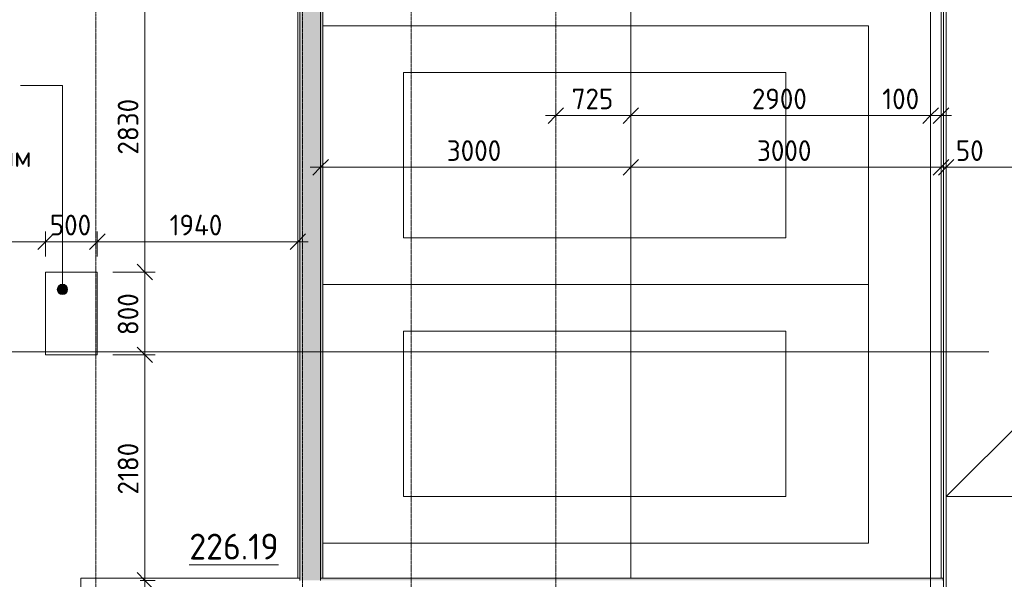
# Model space of a CAD drawing. Header units: millimetres. Extents: x 25420 to 100191, y -10965 to 131188.
# Tile 36 of 53: x 56289 to 65812, y 103200 to 108610. Entities that reach past the tile are written whole.
import ezdxf

# ---------------------------------------------------------------- set-up
doc = ezdxf.new("R2010")
doc.units = ezdxf.units.MM
for name, pattern in [('4_ Штрихпунктир_ 10 х 2 мм', [14, 10, -2, 0, -2]), ('4_ Штрихпунктир_ 15 х 2 мм', [19, 15, -2, 0, -2]), ('4_ Штрихпунктир_ 5 х 2 мм', [9, 5, -2, 0, -2])]:
    doc.linetypes.add(name, pattern=pattern)
for name, color, linetype, lineweight in [('A-ANNO-DIMS', 7, 'Continuous', 5), ('A-ANNO-DIMS-100', 7, 'Continuous', 5), ('A-AREA-IDEN', 7, 'Continuous', 5), ('A-DETL', 7, 'Continuous', 25), ('A-FLOR', 7, 'Continuous', 13), ('A-GENM', 7, 'Continuous', 13), ('A-WALL', 7, 'Continuous', 13), ('A-WALL-PATT', 7, 'Continuous', 13), ('C-PRKG', 7, 'Continuous', 13), ('G-ANNO-TEXT', 7, 'Continuous', 5), ('I-WALL', 7, 'Continuous', 13), ('S-GRID', 7, 'Continuous', 5)]:
    doc.layers.add(name, color=color, linetype=linetype, lineweight=lineweight)
doc.styles.add('GOST Common_2', font='GOST_Common.ttf', dxfattribs={"height": 250})
doc.styles.add('GOST Common_3', font='GOST_Common.ttf', dxfattribs={"height": 200})
doc.dimstyles.new('2_мм', dxfattribs={"dimscale": 304.8, "dimtxt": 201.142999, "dimasz": 0.492126, "dimexe": 0.328084, "dimexo": 0.492126, "dimgap": 0, "dimtad": 1, "dimdec": 0, "dimdsep": 46, "dimtxsty": 'GOST Common_3', "dimblk1": 'OBLIQUE', "dimblk2": 'OBLIQUE', "dimsah": 1, "dimcen": 0.09, "dimdle": 0.328084, "dimadec": 5, "dimazin": 2, "dimtfac": 1, "dimtdec": 4, "dimtix": 1, "dimtmove": 0, "dimatfit": 3, "dimfxl": 1, "dimtvp": 1, "dimtolj": 1, "dimtzin": 0, "dimarcsym": 2})
doc.dimstyles.new('2_мм_1', dxfattribs={"dimscale": 304.8, "dimtxt": 201.142999, "dimasz": 0.492126, "dimexe": 0.328084, "dimexo": 0.492126, "dimgap": 0, "dimtad": 1, "dimdec": 0, "dimdsep": 46, "dimtxsty": 'GOST Common_3', "dimblk1": 'OBLIQUE', "dimblk2": 'OBLIQUE', "dimsah": 1, "dimcen": 0.09, "dimdle": 0.328084, "dimadec": 5, "dimazin": 2, "dimtfac": 1, "dimtdec": 4, "dimtix": 1, "dimtmove": 1, "dimatfit": 3, "dimfxl": 1, "dimtvp": 1, "dimtolj": 1, "dimtzin": 0, "dimarcsym": 2})
pattern_1 = [(0, (0, 0), (203.2, 50.8), [3.353, -149.047, 3.353, -149.047, -812.8]), (0, (0, 0), (203.2, 50.8), [-304.8, 3.353, -301.447, 3.353, -149.047, -355.6]), (0, (0, 0), (203.2, 50.8), [-762, 3.353, -98.247, 3.353, -250.647]), (120, (76.2, 25.4), (-145.59409, 150.576362), [3.353, -149.047, 3.353, -149.047, -812.8]), (120, (76.2, 25.4), (-145.59409, 150.576362), [-304.8, 3.353, -301.447, 3.353, -149.047, -355.6]), (120, (76.2, 25.4), (-145.59409, 150.576362), [-762, 3.353, -98.247, 3.353, -250.647]), (240, (101.6, 127), (-57.60591, -201.376362), [3.353, -149.047, 3.353, -149.047, -812.8]), (240, (101.6, 127), (-57.60591, -201.376362), [-304.8, 3.353, -301.447, 3.353, -149.047, -355.6]), (240, (101.6, 127), (-57.60591, -201.376362), [-762, 3.353, -98.247, 3.353, -250.647])]

# ---------------------------------------------------------------- blocks, each defined once
blk = doc.blocks.new('Наметкина 10_РД_АР_П_Отделка_R21_rvt-1--01_Подвал_МП_часть Б')
at = {"layer": 'A-WALL-PATT', "lineweight": 5}
h = blk.add_hatch(dxfattribs=at)
h.set_pattern_fill('FP_6', color=256, style=0, pattern_type=2)
h.set_pattern_definition(pattern_1)
h.paths.add_polyline_path([(59220, 103210), (59220, 109000), (59200, 109000), (59200, 103210)])
h = blk.add_hatch(dxfattribs=at)
h.set_pattern_fill('FP_6', color=256, style=0, pattern_type=2)
h.set_pattern_definition(pattern_1)
h.paths.add_polyline_path([(65200, 103190), (65220, 103190), (65220, 103210), (59200, 103210), (59200, 103190), (62849.1, 103190)])
at = {"layer": 'A-WALL'}
for p, q in [((58980, 109000), (58980, 103210)), ((59000, 103210), (59000, 109000)), ((59200, 109000), (59200, 103210)), ((59220, 103210), (59220, 109000)), ((56900, 103210), (56880, 103210)), ((56880, 103210), (56880, 102650)), ((59000, 103210), (56900, 103210)), ((58980, 103210), (59000, 103210)), ((59000, 103190), (59000, 103210)), ((65220, 103210), (59200, 103210)), ((59200, 103210), (59200, 103190)), ((59200, 103210), (59220, 103210)), ((65220, 103190), (65220, 103210))]:
    blk.add_line(p, q, dxfattribs=at)
blk = doc.blocks.new('АР_Машиноместо - 4900x2400_М__5300х2500_-V8--01_Подвал_МП_часть Б')
at = {"layer": 'C-PRKG'}
for p, q in [((2500, 0), (0, 0)), ((0, 0), (0, -5280)), ((2500, 0), (2500, -5280)), ((450, -800), (450, -4500)), ((450, -800), (2050, -800)), ((2050, -800), (2050, -4500)), ((450, -4500), (2050, -4500))]:
    blk.add_line(p, q, dxfattribs=at)
blk = doc.blocks.new('АР_Машиноместо - 4900x2400_М__5300х2500_-V7--01_Подвал_МП_часть Б')
at = {"layer": 'C-PRKG'}
for p, q in [((0, 0), (0, 5280)), ((2500, 0), (2500, 5280)), ((450, 4500), (2050, 4500)), ((450, 800), (450, 4500)), ((2050, 800), (2050, 4500)), ((450, 800), (2050, 800)), ((2500, 0), (0, 0))]:
    blk.add_line(p, q, dxfattribs=at)
blk = doc.blocks.new('АР-Заполнение деф_ шва - Д_ш_-5806452--01_Подвал_МП_часть Б')
at = {"layer": 'A-GENM'}
for p, q in [((0, 25), (6270.2, 25)), ((0, -25), (6270.2, -25))]:
    blk.add_line(p, q, dxfattribs=at)
blk = doc.blocks.new('АР-Заполнение деф_ шва - Д_ш_-5582086--01_Подвал_МП_часть Б')
at = {"layer": 'A-GENM'}
for p, q in [((0, 25), (5810, 25)), ((0, -25), (5790, -25))]:
    blk.add_line(p, q, dxfattribs=at)
blk = doc.blocks.new('DIMBLOCK74--01_Подвал_МП_часть Б')
at = {"layer": 'A-ANNO-DIMS-100', "transparency": 16777216}
for p, q in [((65250, 103850), (65250, 102189.8)), ((65250, 102289.8), (65250, 103850)), ((65200, 100850), (65200, 102389.8)), ((65100, 102289.8), (65250, 102289.8)), ((65200, 102289.8), (65200, 100850)), ((65265.1, 102289.8), (65225, 102289.8)), ((65644.7, 102289.8), (65265.1, 102289.8))]:
    blk.add_line(p, q, dxfattribs=at)
at = {"layer": 'A-ANNO-DIMS-100', "lineweight": 25, "transparency": 16777216}
for p, q in [((65200, 102289.8), (65125, 102214.8)), ((65250, 102289.8), (65175, 102214.8)), ((65200, 102289.8), (65275, 102364.8)), ((65250, 102289.8), (65325, 102364.8))]:
    blk.add_line(p, q, dxfattribs=at)
at = {"layer": 'A-ANNO-DIMS-100', "color": 0, "transparency": 16777216, "insert": (65365.1, 102551.2), "char_height": 200, "width": 335.466, "attachment_point": 1, "line_spacing_factor": 1.022761, "style": 'GOST Common_3'}
blk.add_mtext('50', dxfattribs=at)
blk = doc.blocks.new('_Oblique')
at = {"color": 0, "linetype": 'ByBlock', "lineweight": -2}
blk.add_line((-0.5, -0.5), (0.5, 0.5), dxfattribs=at)
blk = doc.blocks.new('DIMBLOCK75--01_Подвал_МП_часть Б')
at = {"layer": 'A-ANNO-DIMS-100', "transparency": 16777216}
for p, q in [((65250, 103850), (65250, 102189.8)), ((65250, 102289.8), (65250, 103850)), ((69640, 102245.9), (69640, 102389.8)), ((65250, 102289.8), (69640, 102289.8)), ((66274.1, 102289.8), (66953.7, 102289.8)), ((66953.7, 102289.8), (67445, 102289.8)), ((69640, 102289.8), (69640, 102245.9))]:
    blk.add_line(p, q, dxfattribs=at)
at = {"layer": 'A-ANNO-DIMS-100', "lineweight": 25, "transparency": 16777216}
for p, q in [((65250, 102289.8), (65175, 102214.8)), ((65250, 102289.8), (65325, 102364.8)), ((69640, 102289.8), (69565, 102214.8)), ((69640, 102289.8), (69715, 102364.8))]:
    blk.add_line(p, q, dxfattribs=at)
at = {"layer": 'A-ANNO-DIMS-100', "color": 0, "transparency": 16777216, "insert": (66274.1, 102551.2), "char_height": 200, "width": 695.477, "attachment_point": 1, "line_spacing_factor": 1.022761, "style": 'GOST Common_3'}
blk.add_mtext('4390', dxfattribs=at)
blk = doc.blocks.new('DIMBLOCK86--01_Подвал_МП_часть Б')
at = {"layer": 'A-ANNO-DIMS-100', "transparency": 16777216}
for p, q in [((59200, 107139.1), (59200, 107283)), ((62200, 107139.1), (62200, 107283)), ((59100, 107183), (62200, 107183)), ((59200, 107183), (59200, 107139.1)), ((62200, 107183), (62200, 107139.1))]:
    blk.add_line(p, q, dxfattribs=at)
at = {"layer": 'A-ANNO-DIMS-100', "lineweight": 25, "transparency": 16777216}
for p, q in [((59200, 107183), (59275, 107258)), ((62200, 107183), (62275, 107258)), ((59200, 107183), (59125, 107108)), ((62200, 107183), (62125, 107108))]:
    blk.add_line(p, q, dxfattribs=at)
at = {"layer": 'A-ANNO-DIMS-100', "color": 0, "transparency": 16777216, "insert": (60420.4, 107444.4), "char_height": 200, "width": 670.931, "attachment_point": 1, "line_spacing_factor": 1.022761, "style": 'GOST Common_3'}
blk.add_mtext('3000', dxfattribs=at)
blk = doc.blocks.new('DIMBLOCK87--01_Подвал_МП_часть Б')
at = {"layer": 'A-ANNO-DIMS-100', "transparency": 16777216}
for p, q in [((62200, 107139.1), (62200, 107283)), ((65200, 107139.1), (65200, 107283)), ((62200, 107183), (65200, 107183)), ((62200, 107183), (62200, 107139.1)), ((65200, 107183), (65200, 107139.1))]:
    blk.add_line(p, q, dxfattribs=at)
at = {"layer": 'A-ANNO-DIMS-100', "lineweight": 25, "transparency": 16777216}
for p, q in [((62200, 107183), (62275, 107258)), ((65200, 107183), (65275, 107258)), ((62200, 107183), (62125, 107108)), ((65200, 107183), (65125, 107108))]:
    blk.add_line(p, q, dxfattribs=at)
at = {"layer": 'A-ANNO-DIMS-100', "color": 0, "transparency": 16777216, "insert": (63420.4, 107444.4), "char_height": 200, "width": 670.931, "attachment_point": 1, "line_spacing_factor": 1.022761, "style": 'GOST Common_3'}
blk.add_mtext('3000', dxfattribs=at)
blk = doc.blocks.new('DIMBLOCK88--01_Подвал_МП_часть Б')
at = {"layer": 'A-ANNO-DIMS-100', "transparency": 16777216}
for p, q in [((65200, 107139.1), (65200, 107283)), ((65250, 107139.1), (65250, 107283)), ((65200, 107183), (65250, 107183)), ((65200, 107183), (65200, 107139.1)), ((65243.2, 107183), (65225, 107183)), ((65622.8, 107183), (65243.2, 107183)), ((65250, 107183), (65250, 107139.1))]:
    blk.add_line(p, q, dxfattribs=at)
at = {"layer": 'A-ANNO-DIMS-100', "lineweight": 25, "transparency": 16777216}
for p, q in [((65200, 107183), (65275, 107258)), ((65250, 107183), (65325, 107258)), ((65200, 107183), (65125, 107108)), ((65250, 107183), (65175, 107108))]:
    blk.add_line(p, q, dxfattribs=at)
at = {"layer": 'A-ANNO-DIMS-100', "color": 0, "transparency": 16777216, "insert": (65343.2, 107444.4), "char_height": 200, "width": 335.466, "attachment_point": 1, "line_spacing_factor": 1.022761, "style": 'GOST Common_3'}
blk.add_mtext('50', dxfattribs=at)
blk = doc.blocks.new('DIMBLOCK89--01_Подвал_МП_часть Б')
at = {"layer": 'A-ANNO-DIMS-100', "transparency": 16777216}
for p, q in [((65250, 107139.1), (65250, 107283)), ((67425, 107139.1), (67425, 107283)), ((65250, 107183), (67425, 107183)), ((65250, 107183), (65250, 107139.1)), ((67425, 107183), (67425, 107139.1))]:
    blk.add_line(p, q, dxfattribs=at)
at = {"layer": 'A-ANNO-DIMS-100', "lineweight": 25, "transparency": 16777216}
for p, q in [((65250, 107183), (65325, 107258)), ((67425, 107183), (67500, 107258)), ((65250, 107183), (65175, 107108)), ((67425, 107183), (67350, 107108))]:
    blk.add_line(p, q, dxfattribs=at)
at = {"layer": 'A-ANNO-DIMS-100', "color": 0, "transparency": 16777216, "insert": (66076.7, 107444.4), "char_height": 200, "width": 625.93, "attachment_point": 1, "line_spacing_factor": 1.022761, "style": 'GOST Common_3'}
blk.add_mtext('2175', dxfattribs=at)
blk = doc.blocks.new('DIMBLOCK94--01_Подвал_МП_часть Б')
at = {"layer": 'A-ANNO-DIMS-100', "transparency": 16777216}
for p, q in [((61475, 107639.1), (61475, 107783)), ((62200, 107639.1), (62200, 107783)), ((61375, 107683), (62200, 107683)), ((61475, 107683), (61475, 107639.1)), ((62200, 107683), (62200, 107639.1))]:
    blk.add_line(p, q, dxfattribs=at)
at = {"layer": 'A-ANNO-DIMS-100', "lineweight": 25, "transparency": 16777216}
for p, q in [((61475, 107683), (61550, 107758)), ((62200, 107683), (62275, 107758)), ((61475, 107683), (61400, 107608)), ((62200, 107683), (62125, 107608))]:
    blk.add_line(p, q, dxfattribs=at)
at = {"layer": 'A-ANNO-DIMS-100', "color": 0, "transparency": 16777216, "insert": (61627.8, 107944.4), "char_height": 200, "width": 503.198, "attachment_point": 1, "line_spacing_factor": 1.022761, "style": 'GOST Common_3'}
blk.add_mtext('725', dxfattribs=at)
blk = doc.blocks.new('DIMBLOCK95--01_Подвал_МП_часть Б')
at = {"layer": 'A-ANNO-DIMS-100', "transparency": 16777216}
for p, q in [((62200, 107639.1), (62200, 107783)), ((65100, 107639.1), (65100, 107783)), ((62200, 107683), (65100, 107683)), ((62200, 107683), (62200, 107639.1)), ((65100, 107683), (65100, 107639.1))]:
    blk.add_line(p, q, dxfattribs=at)
at = {"layer": 'A-ANNO-DIMS-100', "lineweight": 25, "transparency": 16777216}
for p, q in [((62200, 107683), (62275, 107758)), ((65100, 107683), (65175, 107758)), ((62200, 107683), (62125, 107608)), ((65100, 107683), (65025, 107608))]:
    blk.add_line(p, q, dxfattribs=at)
at = {"layer": 'A-ANNO-DIMS-100', "color": 0, "transparency": 16777216, "insert": (63370.4, 107944.4), "char_height": 200, "width": 670.931, "attachment_point": 1, "line_spacing_factor": 1.022761, "style": 'GOST Common_3'}
blk.add_mtext('2900', dxfattribs=at)
blk = doc.blocks.new('DIMBLOCK96--01_Подвал_МП_часть Б')
at = {"layer": 'A-ANNO-DIMS-100', "transparency": 16777216}
for p, q in [((65100, 107639.1), (65100, 107783)), ((65200, 107639.1), (65200, 107783)), ((64631.7, 107683), (65113.6, 107683)), ((65100, 107683), (65300, 107683)), ((65100, 107683), (65100, 107639.1)), ((65113.6, 107683), (65150, 107683)), ((65200, 107683), (65200, 107639.1))]:
    blk.add_line(p, q, dxfattribs=at)
at = {"layer": 'A-ANNO-DIMS-100', "lineweight": 25, "transparency": 16777216}
for p, q in [((65100, 107683), (65175, 107758)), ((65200, 107683), (65275, 107758)), ((65100, 107683), (65025, 107608)), ((65200, 107683), (65125, 107608))]:
    blk.add_line(p, q, dxfattribs=at)
at = {"layer": 'A-ANNO-DIMS-100', "color": 0, "transparency": 16777216, "insert": (64631.7, 107944.4), "char_height": 200, "width": 458.197, "attachment_point": 1, "line_spacing_factor": 1.022761, "style": 'GOST Common_3'}
blk.add_mtext('100', dxfattribs=at)
blk = doc.blocks.new('DIMBLOCK239--01_Подвал_МП_часть Б')
at = {"layer": 'A-ANNO-DIMS-100', "transparency": 16777216}
for p, q in [((53000, 106419.3), (53000, 106563.3)), ((56540, 106320), (56540, 106563.3)), ((52900, 106463.3), (56540, 106463.3)), ((53000, 106463.3), (53000, 106419.3)), ((54045.2, 106463.3), (54724.7, 106463.3)), ((54724.7, 106463.3), (54770, 106463.3)), ((56540, 106463.3), (56540, 106320))]:
    blk.add_line(p, q, dxfattribs=at)
at = {"layer": 'A-ANNO-DIMS-100', "lineweight": 25, "transparency": 16777216}
for p, q in [((53000, 106463.3), (53075, 106538.3)), ((56540, 106463.3), (56615, 106538.3)), ((53000, 106463.3), (52925, 106388.3)), ((56540, 106463.3), (56465, 106388.3))]:
    blk.add_line(p, q, dxfattribs=at)
at = {"layer": 'A-ANNO-DIMS-100', "color": 0, "transparency": 16777216, "insert": (54045.2, 106724.6), "char_height": 200, "width": 695.477, "attachment_point": 1, "line_spacing_factor": 1.022761, "style": 'GOST Common_3'}
blk.add_mtext('3540', dxfattribs=at)
blk = doc.blocks.new('DIMBLOCK240--01_Подвал_МП_часть Б')
at = {"layer": 'A-ANNO-DIMS-100', "transparency": 16777216}
for p, q in [((56540, 106320), (56540, 106563.3)), ((57040, 106320), (57040, 106563.3)), ((56540, 106463.3), (57040, 106463.3)), ((56540, 106463.3), (56540, 106320)), ((57040, 106463.3), (57040, 106320))]:
    blk.add_line(p, q, dxfattribs=at)
at = {"layer": 'A-ANNO-DIMS-100', "lineweight": 25, "transparency": 16777216}
for p, q in [((56540, 106463.3), (56615, 106538.3)), ((57040, 106463.3), (57115, 106538.3)), ((56540, 106463.3), (56465, 106388.3)), ((57040, 106463.3), (56965, 106388.3))]:
    blk.add_line(p, q, dxfattribs=at)
at = {"layer": 'A-ANNO-DIMS-100', "color": 0, "transparency": 16777216, "insert": (56580.3, 106724.6), "char_height": 200, "width": 503.198, "attachment_point": 1, "line_spacing_factor": 1.022761, "style": 'GOST Common_3'}
blk.add_mtext('500', dxfattribs=at)
blk = doc.blocks.new('DIMBLOCK241--01_Подвал_МП_часть Б')
at = {"layer": 'A-ANNO-DIMS-100', "transparency": 16777216}
for p, q in [((57040, 106320), (57040, 106563.3)), ((58980, 106288), (58980, 106563.3)), ((57040, 106463.3), (59080, 106463.3)), ((57040, 106463.3), (57040, 106320)), ((58980, 106463.3), (58980, 106288))]:
    blk.add_line(p, q, dxfattribs=at)
at = {"layer": 'A-ANNO-DIMS-100', "lineweight": 25, "transparency": 16777216}
for p, q in [((57040, 106463.3), (57115, 106538.3)), ((58980, 106463.3), (59055, 106538.3)), ((57040, 106463.3), (56965, 106388.3)), ((58980, 106463.3), (58905, 106388.3))]:
    blk.add_line(p, q, dxfattribs=at)
at = {"layer": 'A-ANNO-DIMS-100', "color": 0, "transparency": 16777216, "insert": (57739, 106724.6), "char_height": 200, "width": 650.476, "attachment_point": 1, "line_spacing_factor": 1.022761, "style": 'GOST Common_3'}
blk.add_mtext('1940', dxfattribs=at)
blk = doc.blocks.new('DIMBLOCK242--01_Подвал_МП_часть Б')
at = {"layer": 'A-ANNO-DIMS-100', "lineweight": 25, "transparency": 16777216}
for p, q in [((57499.2, 109000), (57424.2, 109075)), ((57499.2, 109000), (57574.2, 108925)), ((57499.2, 106170), (57424.2, 106245)), ((57499.2, 106170), (57574.2, 106095))]:
    blk.add_line(p, q, dxfattribs=at)
at = {"layer": 'A-ANNO-DIMS-100', "transparency": 16777216}
for p, q in [((57499.2, 109100), (57499.2, 106170)), ((57455.2, 109000), (57599.2, 109000)), ((57499.2, 109000), (57455.2, 109000)), ((57190, 106170), (57599.2, 106170)), ((57499.2, 106170), (57190, 106170))]:
    blk.add_line(p, q, dxfattribs=at)
at = {"layer": 'A-ANNO-DIMS-100', "color": 0, "transparency": 16777216, "insert": (57237.8, 107305.4), "char_height": 200, "width": 670.931, "attachment_point": 1, "rotation": 90, "line_spacing_factor": 1.022761, "style": 'GOST Common_3'}
blk.add_mtext('2830', dxfattribs=at)
blk = doc.blocks.new('DIMBLOCK243--01_Подвал_МП_часть Б')
at = {"layer": 'A-ANNO-DIMS-100', "lineweight": 25, "transparency": 16777216}
for p, q in [((57499.2, 106170), (57424.2, 106245)), ((57499.2, 106170), (57574.2, 106095)), ((57499.2, 105370), (57424.2, 105445)), ((57499.2, 105370), (57574.2, 105295))]:
    blk.add_line(p, q, dxfattribs=at)
at = {"layer": 'A-ANNO-DIMS-100', "transparency": 16777216}
for p, q in [((57190, 106170), (57599.2, 106170)), ((57499.2, 106170), (57190, 106170)), ((57499.2, 106170), (57499.2, 105370)), ((57190, 105370), (57599.2, 105370)), ((57499.2, 105370), (57190, 105370))]:
    blk.add_line(p, q, dxfattribs=at)
at = {"layer": 'A-ANNO-DIMS-100', "color": 0, "transparency": 16777216, "insert": (57237.8, 105560.3), "char_height": 200, "width": 503.198, "attachment_point": 1, "rotation": 90, "line_spacing_factor": 1.022761, "style": 'GOST Common_3'}
blk.add_mtext('800', dxfattribs=at)
blk = doc.blocks.new('DIMBLOCK244--01_Подвал_МП_часть Б')
at = {"layer": 'A-ANNO-DIMS-100', "lineweight": 25, "transparency": 16777216}
for p, q in [((57499.2, 105370), (57424.2, 105445)), ((57499.2, 105370), (57574.2, 105295)), ((57499.2, 103190), (57424.2, 103265)), ((57499.2, 103190), (57574.2, 103115))]:
    blk.add_line(p, q, dxfattribs=at)
at = {"layer": 'A-ANNO-DIMS-100', "transparency": 16777216}
for p, q in [((57190, 105370), (57599.2, 105370)), ((57499.2, 105370), (57190, 105370)), ((57499.2, 105370), (57499.2, 103090)), ((57455.2, 103190), (57599.2, 103190)), ((57499.2, 103190), (57455.2, 103190))]:
    blk.add_line(p, q, dxfattribs=at)
at = {"layer": 'A-ANNO-DIMS-100', "color": 0, "transparency": 16777216, "insert": (57237.8, 104019.2), "char_height": 200, "width": 625.93, "attachment_point": 1, "rotation": 90, "line_spacing_factor": 1.022761, "style": 'GOST Common_3'}
blk.add_mtext('2180', dxfattribs=at)

msp = doc.modelspace()

# ---------------------------------------------------------------- hatches: boundary and pattern name
at = {"layer": 'A-WALL-PATT', "lineweight": 5}
h = msp.add_hatch(dxfattribs=at)
h.set_pattern_fill('FP_2', color=256, style=0, pattern_type=2)
h.set_pattern_definition([(135, (150.28, 188.64), (-282.8427, 3e-14), [5, -395]), (135, (174.9, 237.36), (-282.8427, 3e-14), [5, -395]), (135, (211.96, 236.53), (-282.8427, 3e-14), [5, -395]), (135, (114.96, 223.96), (-282.8427, 3e-14), [5, -395]), (135, (77.54, 223.96), (-282.8427, 3e-14), [5, -395]), (135, (57.44, 184.52), (-282.8427, 3e-14), [5, -395]), (135, (66.21, 142.9), (-282.8427, 3e-14), [5, -395]), (135, (107.33, 161), (-282.8427, 3e-14), [5, -395]), (135, (99.08, 130.94), (-282.8427, 3e-14), [5, -395]), (135, (22.6, 136.46), (-282.8427, 3e-14), [5, -395]), (135, (21.16, 168.08), (-282.8427, 3e-14), [5, -395]), (135, (46.13, 96.12), (-282.8427, 3e-14), [5, -395]), (135, (3.54, 74.6), (-282.8427, 3e-14), [5, -395]), (135, (40.3, 47.56), (-282.8427, 3e-14), [5, -395]), (135, (39.77, 18.47), (-282.8427, 3e-14), [5, -395]), (135, (76.94, 37.28), (-282.8427, 3e-14), [5, -395]), (135, (114.18, 62.4), (-282.8427, 3e-14), [5, -395]), (135, (139.87, 90.2), (-282.8427, 3e-14), [5, -395]), (135, (141.44, 15.82), (-282.8427, 3e-14), [5, -395]), (135, (188.69, 26.73), (-282.8427, 3e-14), [5, -395]), (135, (176.14, 51.36), (-282.8427, 3e-14), [5, -395]), (135, (177.03, 0), (-282.8427, 3e-14), [5, -395]), (135, (276.61, 8.22), (-282.8427, 3e-14), [5, -395]), (135, (271.19, 31.72), (-282.8427, 3e-14), [5, -395]), (135, (268.29, 119.65), (-282.8427, 3e-14), [5, -395]), (135, (237.92, 101.95), (-282.8427, 3e-14), [5, -395]), (135, (237.92, 158.27), (-282.8427, 3e-14), [5, -395]), (135, (260.4, 204.35), (-282.8427, 3e-14), [5, -395]), (135, (275.54, 235.4), (-282.8427, 3e-14), [5, -395]), (135, (117.62, 268.96), (-282.8427, 3e-14), [5, -395]), (135, (203.62, 273.83), (-282.8427, 3e-14), [5, -395]), (135, (47.24, 279.3), (-282.8427, 3e-14), [5, -395]), (135, (23.2, 266.16), (-282.8427, 3e-14), [5, -395]), (135, (42.78, 232.52), (-282.8427, 3e-14), [5, -395]), (135, (177.76, 90.57), (-282.8427, 3e-14), [5, -395]), (135, (181.12, 121.8), (-282.8427, 3e-14), [5, -395]), (135, (206.73, 172.06), (-282.8427, 3e-14), [5, -395]), (135, (143.14, 136.62), (-282.8427, 3e-14), [5, -395]), (135, (211.51, 131.86), (-282.8427, 3e-14), [5, -395]), (135, (81.47, 95.1), (-282.8427, 3e-14), [5, -395]), (135, (235.13, 60.46), (-282.8427, 3e-14), [5, -395]), (135, (242.24, 4.89), (-282.8427, 3e-14), [5, -395]), (45, (0, 106.07), (-282.8427, 0), []), (45, (106.07, 0), (-282.8427, 0), []), (45, (176.78, 0), (-282.8427, 0), []), (45, (0, 176.78), (-282.8427, 0), [])])
h.paths.add_polyline_path([(59200, 103190), (59200, 109000), (59000, 109000), (59000, 103190), (59063.546831, 103190)])
at = {"layer": 'G-ANNO-TEXT'}
h = msp.add_hatch(color=256, dxfattribs=at)
edge = h.paths.add_edge_path()
edge.add_arc((56702.824415, 106002.579144), 50, 0, 360)

# ---------------------------------------------------------------- linework, layer by layer
at = {"layer": 'A-DETL', "linetype": '4_ Штрихпунктир_ 5 х 2 мм', "lineweight": 5}
msp.add_line((65663.030763, 105400), (44321.908162, 105400), dxfattribs=at)
msp.add_line((65663.030763, 105400), (44321.908162, 105400), dxfattribs=at)
at = {"layer": 'A-DETL', "linetype": '4_ Штрихпунктир_ 15 х 2 мм', "lineweight": 5}
msp.add_line((65250, 104000), (69600, 104000), dxfattribs=at)
msp.add_line((65250, 104000), (69600, 104000), dxfattribs=at)
msp.add_line((65250, 104000), (69600, 104000), dxfattribs=at)
at = {"layer": 'A-FLOR'}
for p, q in [((65225, 118300), (65225, 102581.69873)), ((65250, 102538.39746), (65250, 118300)), ((62200, 103210), (62200, 109125)), ((65200, 109000), (65200, 103210)), ((57040, 106170), (56540, 106170)), ((56540, 106170), (56540, 105370)), ((57040, 105370), (57040, 106170)), ((65250, 104000), (67325, 106075)), ((56540, 105370), (57040, 105370)), ((69600, 104000), (65250, 104000))]:
    msp.add_line(p, q, dxfattribs=at)
at = {"layer": 'G-ANNO-TEXT'}
for p, q in [((56491.12718, 107974.604021), (56298.496697, 107974.604021)), ((56702.824415, 107974.604021), (56491.12718, 107974.604021)), ((56702.824415, 106002.579144), (56702.824415, 107974.604021))]:
    msp.add_line(p, q, dxfattribs=at)
msp.add_circle((56702.824415, 106002.579144), 50, dxfattribs=at)
at = {"layer": 'I-WALL'}
for p, q in [((59000, 109000), (59000, 103190)), ((59200, 103190), (59200, 109000))]:
    msp.add_line(p, q, dxfattribs=at)
at = {"layer": 'S-GRID', "linetype": '4_ Штрихпунктир_ 10 х 2 мм'}
for p, q in [((65100, 50350), (65100, 130388.42805)), ((57025, 80104.964717), (57025, 129588.42805)), ((59025, 80104.964717), (59025, 129588.42805)), ((60075, 80104.964717), (60075, 129588.42805)), ((61475, 80104.964717), (61475, 129588.42805)), ((65100, 80104.964717), (65100, 129588.42805)), ((65663.030763, 105400), (28300, 105400))]:
    msp.add_line(p, q, dxfattribs=at)

# ---------------------------------------------------------------- block references
at = {"lineweight": 5}
msp.add_blockref('Наметкина 10_РД_АР_П_Отделка_R21_rvt-1--01_Подвал_МП_часть Б', (0, 0), dxfattribs=at)
at = {"layer": 'A-GENM'}
for name, p, rotation in [('АР-Заполнение деф_ шва - Д_ш_-5582086--01_Подвал_МП_часть Б', (65225, 109000), 270), ('АР-Заполнение деф_ шва - Д_ш_-5806452--01_Подвал_МП_часть Б', (65267.058008, 99467.640444), 45.97102193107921)]:
    msp.add_blockref(name, p, dxfattribs=dict(at, rotation=rotation))
at = {"layer": 'C-PRKG'}
for name, rotation in [('АР_Машиноместо - 4900x2400_М__5300х2500_-V7--01_Подвал_МП_часть Б', 89.99999999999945), ('АР_Машиноместо - 4900x2400_М__5300х2500_-V8--01_Подвал_МП_часть Б', 269.9999999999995)]:
    msp.add_blockref(name, (64500, 106050), dxfattribs=dict(at, rotation=rotation))

# ---------------------------------------------------------------- texts
at = {"layer": 'A-AREA-IDEN', "insert": (57929.939837, 103641.351396), "char_height": 250, "width": 1106.32875, "attachment_point": 1, "style": 'GOST Common_2'}
msp.add_mtext('\\L226.19', dxfattribs=at)
at = {"layer": 'G-ANNO-TEXT', "insert": (56068.132114, 107386.687354), "char_height": 200, "width": 400.84375, "attachment_point": 1, "style": 'GOST Common_3'}
msp.add_mtext('мм', dxfattribs=at)

# ---------------------------------------------------------------- dimensions: what is measured, and where the dimension line sits
at = {"layer": 'A-ANNO-DIMS'}
for base, p1, p2, override, picture, middle in [((57499.180606, 106170), (57605.246624, 109000), (57040, 106170), {"dimpost": '<>', "dimfxl": 2885.89739}, 'DIMBLOCK242--01_Подвал_МП_часть Б', (57399.180606, 107585)), ((57499.180606, 105370), (57040, 106170), (57040, 105370), {"dimpost": '<>', "dimfxl": 800}, 'DIMBLOCK243--01_Подвал_МП_часть Б', (57399.180606, 105770)), ((57499.180606, 103190), (57040, 105370), (57605.246624, 103190), {"dimpost": '<>', "dimfxl": 2252.088752}, 'DIMBLOCK244--01_Подвал_МП_часть Б', (57399.180606, 104280))]:
    dim = msp.add_linear_dim(base=base, p1=p1, p2=p2, angle=90, dimstyle='2_мм', override=override, dxfattribs=at)
    dim.commit()
    dim.dimension.update_dxf_attribs({"geometry": picture, "text_midpoint": middle})
for base, p1, p2, override, picture, middle in [((62200, 107683.005016), (61475, 107789.071034), (62200, 107789.071034), {"dimpost": '<>', "dimfxl": 725}, 'DIMBLOCK94--01_Подвал_МП_часть Б', (61837.5, 107783.005016)), ((65100, 107683.005016), (62200, 107789.071034), (65100, 107789.071034), {"dimpost": '<>', "dimfxl": 2900}, 'DIMBLOCK95--01_Подвал_МП_часть Б', (63650, 107783.005016)), ((62200, 107183.005016), (59200, 107289.071034), (62200, 107289.071034), {"dimpost": '<>', "dimfxl": 3000}, 'DIMBLOCK86--01_Подвал_МП_часть Б', (60700, 107283.005016)), ((65200, 107183.005016), (62200, 107289.071034), (65200, 107289.071034), {"dimpost": '<>', "dimfxl": 3000}, 'DIMBLOCK87--01_Подвал_МП_часть Б', (63700, 107283.005016)), ((67425, 107183.005016), (65250, 107289.071034), (67425, 107289.071034), {"dimpost": '<>', "dimfxl": 2175}, 'DIMBLOCK89--01_Подвал_МП_часть Б', (66337.5, 107283.005016)), ((57040, 106463.273536), (56540, 106170), (57040, 106170), {"dimpost": '<>', "dimfxl": 500}, 'DIMBLOCK240--01_Подвал_МП_часть Б', (56790, 106563.273536)), ((58980, 106463.273536), (57040, 106170), (58980, 106438.039032), {"dimpost": '<>', "dimfxl": 1958.429198}, 'DIMBLOCK241--01_Подвал_МП_часть Б', (58010, 106563.273536))]:
    dim = msp.add_linear_dim(base=base, p1=p1, p2=p2, dimstyle='2_мм', override=override, dxfattribs=at)
    dim.commit()
    dim.dimension.update_dxf_attribs({"geometry": picture, "text_midpoint": middle})
for base, p1, p2, override, picture, middle in [((65200, 107683.005016), (65100, 107789.071034), (65200, 107789.071034), {"dimpost": '<>', "dimfxl": 100}, 'DIMBLOCK96--01_Подвал_МП_часть Б', (64860.847753, 107811.037344)), ((65250, 107183.005016), (65200, 107289.071034), (65250, 107289.071034), {"dimpost": '<>', "dimfxl": 50}, 'DIMBLOCK88--01_Подвал_МП_часть Б', (65510.932426, 107311.037344)), ((56540, 106463.273536), (53000, 106569.339554), (56540, 106170), {"dimpost": '<>', "dimfxl": 3562.453099}, 'DIMBLOCK239--01_Подвал_МП_часть Б', (54392.903188, 106591.305864)), ((65250, 102289.838218), (65200, 100700), (65250, 104000), {"dimpost": '<>', "dimfxl": 3300.378766}, 'DIMBLOCK74--01_Подвал_МП_часть Б', (65532.875204, 102417.870546)), ((69640, 102289.838218), (65250, 104000), (69640, 102395.904236), {"dimpost": '<>', "dimfxl": 4673.887378}, 'DIMBLOCK75--01_Подвал_МП_часть Б', (66621.837177, 102417.870546))]:
    dim = msp.add_linear_dim(base=base, p1=p1, p2=p2, dimstyle='2_мм_1', override=override, dxfattribs=at)
    dim.commit()
    dim.dimension.update_dxf_attribs({"geometry": picture, "text_midpoint": middle, "dimtype": 160})

doc.saveas('drawing.dxf')
